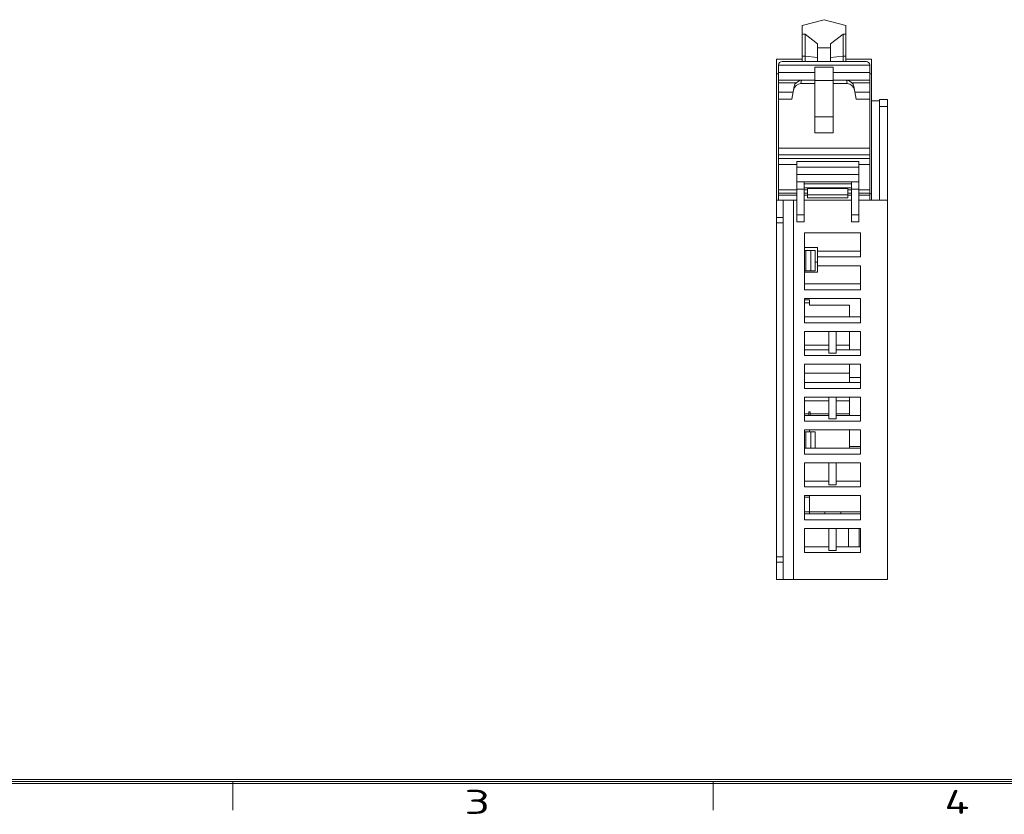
# Model space of a CAD drawing. Header units: inches. Extents: x 455 to 952, y 159 to 508.
# Tile 2 of 12: x 563 to 698, y 160 to 269. Entities that reach past the tile are written whole.
import ezdxf
from ezdxf.enums import TextEntityAlignment as Align

# ---------------------------------------------------------------- set-up
doc = ezdxf.new("R2010")
doc.units = ezdxf.units.IN
doc.header["$LTSCALE"] = 23.1
doc.header["$MEASUREMENT"] = 0
doc.layers.get('0').update_dxf_attribs({"lineweight": 18})
for name, color, linetype, lineweight in [('1_15_1_1', 7, 'Continuous', 18), ('1_4_1_3', 7, 'Continuous', 18), ('1_6', 7, 'Continuous', 18)]:
    doc.layers.add(name, color=color, linetype=linetype, lineweight=lineweight)
doc.styles.get("Standard").update_dxf_attribs({"font": 'isocp3.shx', "bigfont": 'gbcbig.shx'})

# ---------------------------------------------------------------- blocks, each defined once
blk = doc.blocks.new('图表_1')
for p, q in [((288.01, -150.46), (-132.06, -150.46)), ((287.78, -150.23), (-131.83, -150.23)), ((287.55, -150), (-131.6, -150)), ((-18.42, -150.23), (-18.42, -153.63)), ((38.28, -150.23), (38.28, -153.63))]:
    blk.add_line(p, q)
for s, width, p in [('3', 1.69084, (8.9, -154.06)), ('4', 1.53846, (65.6, -154.06))]:
    blk.add_text(s, height=2.84, dxfattribs=dict(width=width)).set_placement(p)
blk = doc.blocks.new('hcfa图表_1')
blk.add_blockref('图表_1', (-366.29, 186.04))
blk = doc.blocks.new('禾川制图_1')
blk.add_blockref('hcfa图表_1', (502.61, -331.75))
for tag, p in [('V1.0', (7, -23.81)), ('XXXX', (49.65, -23.5)), ('XXXC', (81.79, -23.79)), ('XXXO', (93.95, -23.72))]:
    blk.add_attdef(tag, p, '', height=2.51)
blk.add_attdef('XXXY', (16.61, -23.72), '', height=2.51, rotation=0.6331)
for tag, p in [('XXXE', (315.81, -269.3)), ('XXXC', (348.56, -269.3)), ('XXXA', (399.26, -269.34)), ('XXXG', (273.32, -276.51)), ('XXXF', (315.77, -276.23)), ('XXXD', (349.08, -276.23)), ('XXXB', (399.16, -276.49)), ('XXXJ', (273.46, -283.93)), ('XXXP', (301.31, -291.91)), ('XXXQ', (335.14, -291.8)), ('XXXO', (351.7, -291.85)), ('XXXM', (277.01, -293.42))]:
    blk.add_attdef(tag, text='', height=2.51).set_placement(p, align=Align.CENTER)

msp = doc.modelspace()

# ---------------------------------------------------------------- linework, layer by layer
at = {"color": 7, "linetype": 'Continuous'}
for p, q in [((666.49, 191.98), (666.49, 263.28)), ((666.49, 263.28), (669.99, 263.28)), ((675.99, 263.28), (679.49, 263.28)), ((679.49, 243.98), (679.49, 263.28)), ((666.74, 261.27), (666.49, 261.27)), ((679.24, 261.27), (679.49, 261.27)), ((681.69, 257.78), (680.59, 257.78)), ((680.59, 243.98), (680.59, 257.78)), ((681.69, 257.78), (681.69, 191.98)), ((679.49, 257.58), (680.59, 257.58)), ((681.69, 256.78), (680.59, 256.78)), ((677.74, 249.28), (669.24, 249.28)), ((669.24, 240.98), (669.24, 249.28)), ((677.74, 248.48), (669.24, 248.48)), ((677.74, 240.98), (677.74, 249.28)), ((677.74, 247.48), (669.24, 247.48)), ((669.24, 246.48), (677.74, 246.48)), ((670.24, 245.48), (669.24, 245.48)), ((670.24, 240.98), (670.24, 246.48)), ((676.74, 246.19), (670.24, 246.19)), ((676.74, 245.68), (670.24, 245.68)), ((676.74, 240.98), (676.74, 246.48)), ((677.74, 245.48), (676.74, 245.48)), ((679.24, 244.83), (679.49, 244.83)), ((666.49, 243.98), (669.24, 243.98)), ((667.39, 243.98), (667.39, 191.98)), ((668.79, 243.98), (668.79, 191.98)), ((676.74, 243.98), (670.24, 243.98)), ((681.69, 243.98), (677.74, 243.98)), ((667.39, 241.57), (666.49, 241.57)), ((670.24, 241.98), (669.24, 241.98)), ((676.74, 241.98), (677.74, 241.98)), ((667.39, 240.86), (666.49, 240.86)), ((670.24, 240.98), (669.24, 240.98)), ((677.74, 240.98), (676.74, 240.98)), ((677.99, 239.48), (670.29, 239.48)), ((670.29, 231.68), (670.29, 239.48)), ((677.99, 239.48), (677.99, 236.18)), ((670.29, 237.48), (672.09, 237.48)), ((672.09, 234.08), (672.09, 237.48)), ((670.29, 237.08), (671.79, 237.08)), ((670.49, 237.08), (670.49, 234.28)), ((671.19, 237.08), (671.19, 234.28)), ((671.79, 237.08), (671.79, 234.28)), ((677.99, 236.98), (672.09, 236.98)), ((677.99, 236.18), (672.09, 236.18)), ((671.79, 235.48), (672.09, 235.48)), ((677.99, 234.98), (672.09, 234.98)), ((677.99, 234.98), (677.99, 231.68)), ((670.29, 234.28), (671.79, 234.28)), ((670.29, 234.08), (672.09, 234.08)), ((677.99, 232.48), (670.29, 232.48)), ((677.99, 231.68), (670.29, 231.68)), ((677.99, 230.48), (670.29, 230.48)), ((670.29, 227.18), (670.29, 230.48)), ((670.99, 230.33), (670.29, 230.33)), ((670.99, 229.88), (670.29, 229.88)), ((670.99, 229.58), (670.99, 230.33)), ((676.49, 229.58), (670.99, 229.58)), ((676.49, 227.98), (676.49, 229.58)), ((677.99, 227.18), (677.99, 230.48)), ((677.99, 227.98), (670.29, 227.98)), ((677.99, 227.18), (670.29, 227.18)), ((677.99, 225.98), (670.29, 225.98)), ((670.29, 222.68), (670.29, 225.98)), ((673.64, 222.98), (673.64, 225.98)), ((674.64, 225.98), (674.64, 222.98)), ((676.49, 223.48), (676.49, 225.98)), ((677.99, 222.68), (677.99, 225.98)), ((670.29, 224.08), (673.64, 224.08)), ((674.64, 224.08), (676.49, 224.08)), ((673.64, 223.48), (670.29, 223.48)), ((677.99, 222.68), (670.29, 222.68)), ((674.64, 222.98), (673.64, 222.98)), ((677.99, 223.48), (674.64, 223.48)), ((677.99, 221.48), (670.29, 221.48)), ((670.29, 218.18), (670.29, 221.48)), ((676.49, 218.98), (676.49, 221.48)), ((677.99, 218.18), (677.99, 221.48)), ((670.29, 220.28), (676.49, 220.28)), ((677.99, 218.98), (670.29, 218.98)), ((677.99, 219.68), (676.49, 219.68)), ((677.99, 218.18), (670.29, 218.18)), ((677.99, 216.98), (670.29, 216.98)), ((670.29, 213.68), (670.29, 216.98)), ((670.29, 216.48), (673.64, 216.48)), ((673.64, 213.98), (673.64, 216.98)), ((674.64, 216.98), (674.64, 213.98)), ((674.64, 216.48), (676.49, 216.48)), ((676.49, 214.48), (676.49, 216.98)), ((677.99, 213.68), (677.99, 216.98)), ((670.89, 214.68), (670.29, 214.68)), ((673.64, 214.48), (670.29, 214.48)), ((673.64, 214.68), (671.09, 214.68)), ((676.49, 214.68), (674.64, 214.68)), ((677.99, 214.48), (674.64, 214.48)), ((677.99, 213.68), (670.29, 213.68)), ((674.64, 213.98), (673.64, 213.98)), ((677.99, 212.48), (670.29, 212.48)), ((670.29, 209.18), (670.29, 212.48)), ((670.29, 212.23), (671.79, 212.23)), ((670.49, 212.23), (670.49, 209.98)), ((671.19, 212.23), (671.19, 209.98)), ((671.79, 212.23), (671.79, 209.98)), ((676.49, 209.98), (676.49, 212.48)), ((677.99, 209.18), (677.99, 212.48)), ((677.99, 209.98), (670.29, 209.98)), ((677.99, 209.18), (670.29, 209.18)), ((677.99, 210.23), (676.49, 210.23)), ((677.99, 207.98), (670.29, 207.98)), ((670.29, 204.68), (670.29, 207.98)), ((673.64, 204.98), (673.64, 207.98)), ((674.64, 207.98), (674.64, 204.98)), ((677.99, 204.68), (677.99, 207.98)), ((673.64, 205.48), (670.29, 205.48)), ((677.99, 205.48), (674.64, 205.48)), ((677.99, 204.68), (670.29, 204.68)), ((674.64, 204.98), (673.64, 204.98)), ((677.99, 203.48), (670.29, 203.48)), ((670.29, 200.18), (670.29, 203.48)), ((670.99, 203.28), (670.29, 203.28)), ((670.99, 200.98), (670.99, 203.48)), ((677.99, 200.18), (677.99, 203.48)), ((670.29, 201.28), (677.99, 201.28)), ((677.99, 200.98), (670.29, 200.98)), ((673.09, 200.98), (673.09, 201.28)), ((675.29, 200.98), (675.29, 201.28)), ((677.99, 200.18), (670.29, 200.18)), ((677.99, 198.98), (670.29, 198.98)), ((670.29, 195.68), (670.29, 198.98)), ((673.64, 195.98), (673.64, 198.98)), ((674.64, 198.98), (674.64, 195.98)), ((676.34, 198.98), (676.34, 196.48)), ((677.79, 198.98), (677.79, 196.48)), ((677.99, 195.68), (677.99, 198.98)), ((673.64, 196.48), (670.29, 196.48)), ((677.99, 195.68), (670.29, 195.68)), ((674.64, 195.98), (673.64, 195.98)), ((677.99, 196.48), (674.64, 196.48)), ((666.49, 195.09), (667.39, 195.09)), ((666.49, 194.38), (667.39, 194.38)), ((666.49, 191.98), (681.69, 191.98))]:
    msp.add_line(p, q, dxfattribs=at)
at = {"layer": '1_15_1_1', "color": 7, "linetype": 'Continuous'}
msp.add_line((670.99, 212.23), (670.99, 212.48), dxfattribs=at)
at = {"layer": '1_4_1_3', "color": 7, "linetype": 'Continuous'}
for p, q in [((670.89, 214.98), (671.09, 214.98)), ((670.89, 214.48), (670.89, 214.98)), ((671.09, 214.98), (671.09, 214.48))]:
    msp.add_line(p, q, dxfattribs=at)
at = {"layer": '1_6', "color": 7, "linetype": 'Continuous'}
for p, q in [((672.99, 268.7), (669.99, 267.91)), ((675.99, 267.91), (672.99, 268.7)), ((669.99, 267.91), (669.99, 262.98)), ((675.99, 262.98), (675.99, 267.91)), ((670.39, 266.71), (669.99, 266.71)), ((670.39, 262.98), (670.39, 266.71)), ((672.09, 265.4), (670.39, 266.71)), ((675.59, 266.71), (673.89, 265.4)), ((675.59, 266.71), (675.59, 262.98)), ((675.99, 266.71), (675.59, 266.71)), ((672.09, 262.98), (672.09, 265.4)), ((672.09, 264.86), (673.89, 264.86)), ((673.89, 265.4), (673.89, 262.98)), ((670.39, 263.7), (669.99, 263.7)), ((672.09, 263.54), (670.39, 263.7)), ((675.59, 263.7), (673.89, 263.54)), ((675.99, 263.7), (675.59, 263.7)), ((666.74, 243.98), (666.74, 262.48)), ((679.24, 262.48), (666.74, 262.48)), ((667.24, 262.98), (678.74, 262.98)), ((671.74, 253.18), (671.74, 262.18)), ((671.74, 262.18), (674.24, 262.18)), ((674.24, 253.18), (674.24, 262.18)), ((679.24, 258.79), (679.24, 262.48)), ((666.74, 261.48), (671.74, 261.48)), ((666.74, 260.42), (671.74, 260.42)), ((669.82, 259.95), (669.9, 260.41)), ((671.74, 260.41), (669.9, 260.41)), ((671.74, 260.38), (674.24, 260.38)), ((674.24, 261.48), (679.24, 261.48)), ((674.24, 260.42), (679.24, 260.42)), ((676.07, 260.41), (674.24, 260.41)), ((676.07, 260.41), (676.16, 259.95)), ((669.19, 260.06), (666.74, 260.06)), ((668.9, 259.56), (668.59, 257.79)), ((671.74, 259.95), (669.82, 259.95)), ((676.16, 259.95), (674.24, 259.95)), ((679.24, 260.06), (676.78, 260.06)), ((677.39, 257.79), (677.07, 259.56)), ((668.76, 258.76), (666.74, 258.76)), ((668.59, 257.79), (666.74, 257.79)), ((679.24, 258.76), (677.21, 258.76)), ((679.24, 257.79), (677.39, 257.79)), ((679.24, 243.98), (679.24, 258.76)), ((671.74, 255.38), (674.24, 255.38)), ((674.24, 253.18), (671.74, 253.18)), ((666.74, 251.1), (679.24, 251.1)), ((679.24, 250.2), (666.74, 250.2)), ((666.74, 249.68), (679.24, 249.68)), ((669.24, 248.85), (666.74, 248.85)), ((679.24, 248.85), (677.74, 248.85)), ((670.74, 245.68), (670.74, 244.3)), ((670.74, 245.58), (676.24, 245.58)), ((676.24, 244.3), (676.24, 245.68)), ((666.74, 245.38), (669.24, 245.38)), ((666.74, 244.91), (669.24, 244.91)), ((669.24, 244.64), (666.74, 244.64)), ((670.24, 245.38), (670.74, 245.38)), ((670.24, 244.91), (670.74, 244.91)), ((670.74, 244.64), (670.24, 244.64)), ((670.74, 244.72), (676.24, 244.72)), ((670.74, 244.3), (676.24, 244.3)), ((676.24, 245.38), (676.74, 245.38)), ((676.24, 244.91), (676.74, 244.91)), ((676.74, 244.64), (676.24, 244.64)), ((677.74, 245.38), (679.24, 245.38)), ((677.74, 244.91), (679.24, 244.91)), ((679.24, 244.64), (677.74, 244.64))]:
    msp.add_line(p, q, dxfattribs=at)
for centre, start, end in [((667.24, 262.48), 90, 180), ((678.74, 262.48), 0, 90)]:
    msp.add_arc(centre, 0.5, start, end, dxfattribs=at)
for centre, major_axis, start_param, end_param in [((669.79, 258.86), (0.16, 1.08), 0.135625, 1.542167), ((676.18, 258.86), (-0.16, 1.08), 4.741018, 6.14756)]:
    msp.add_ellipse(centre, major_axis=major_axis, ratio=0.912808, start_param=start_param, end_param=end_param, dxfattribs=at)
for points, knots in [([(669.9, 260.41), (669.83, 260.4), (669.58, 260.33), (669.34, 260.19), (669.19, 260.06)], [0, 0, 0, 0, 0.1917184, 0.796781, 0.796781, 0.796781, 0.796781]), ([(676.78, 260.06), (676.73, 260.11), (676.52, 260.27), (676.27, 260.38), (676.07, 260.41)], [0, 0, 0, 0, 0.2052895, 0.7967356, 0.7967356, 0.7967356, 0.7967356]), ([(668.9, 259.56), (668.91, 259.66), (668.98, 259.85), (669.11, 260.01), (669.19, 260.06)], [0, 0, 0, 0, 0.3145771, 0.5987116, 0.5987116, 0.5987116, 0.5987116]), ([(676.78, 260.06), (676.86, 260.01), (676.99, 259.85), (677.06, 259.66), (677.07, 259.56)], [0, 0, 0, 0, 0.2841507, 0.5987113, 0.5987113, 0.5987113, 0.5987113])]:
    msp.add_open_spline(points, degree=3, knots=knots, dxfattribs=at)

# ---------------------------------------------------------------- block references
at = {"xscale": 1.159979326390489, "yscale": 1.159979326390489, "zscale": 1.159979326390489}
msp.add_blockref('禾川制图_1', (455.26, 507.59), dxfattribs=at)

doc.saveas('drawing.dxf')
